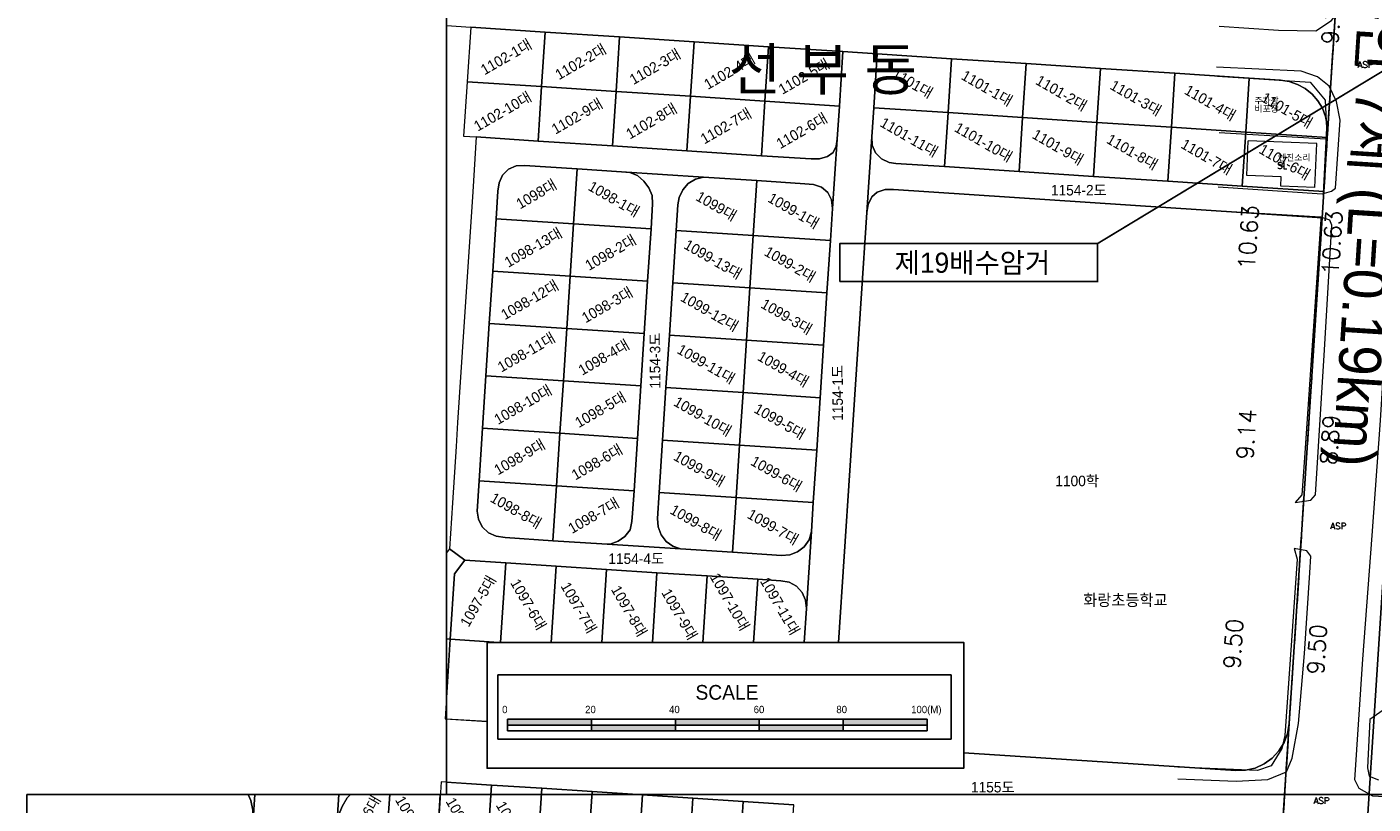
# Model space of a CAD drawing. Header units: metres. Extents: x 183400 to 184400, y 422200 to 427800.
# Tile 185 of 221: x 183500 to 183821, y 426998 to 427183. Entities that reach past the tile are written whole.
import ezdxf
from ezdxf.enums import TextEntityAlignment as Align

# ---------------------------------------------------------------- set-up
doc = ezdxf.new("R2010")
doc.units = ezdxf.units.M
doc.linetypes.add('DASHED2', pattern=[9.525, 6.35, -3.175])
for name, color, linetype in [('SS', 7, 'Continuous'), ('구조물명칭_작업', 5, 'Continuous'), ('도면리-t', 252, 'Continuous'), ('동별경계', 3, 'DASHED2'), ('보축구간', 10, 'DASHED2'), ('스케일', 7, 'Continuous'), ('일람표', 7, 'Continuous'), ('횡단타점', 11, 'Continuous')]:
    doc.layers.add(name, color=color, linetype=linetype)
for name, color, linetype, lineweight in [('지번', 252, 'Continuous', 5), ('지적', 252, 'Continuous', 5), ('현황도', 7, 'Continuous', 5)]:
    doc.layers.add(name, color=color, linetype=linetype, lineweight=lineweight)
doc.layers.get('SS').off()
doc.styles.add('CGS', font='Dotum.ttf')
doc.styles.add('GHS', font='ROMANS', dxfattribs={"bigfont": 'GHS'})
doc.styles.add('gwang', font='romans.shx', dxfattribs={"bigfont": ' WHGTXT.SHX'})
doc.styles.get("Standard").update_dxf_attribs({"font": 'romans.shx', "bigfont": 'ghs.shx'})
doc.styles.add('UPM', font='Gulim.ttf')
doc.styles.add('돋움', font='Dotum.ttf')
doc.styles.add('평면도1(프)$0$굴림', font='Gulim.ttf')

# ---------------------------------------------------------------- blocks, each defined once
blk = doc.blocks.new('SS')
at = {"layer": '스케일', "color": 7, "linetype": 'Continuous', "ltscale": 2}
blk.add_line((-108.74, 11.69), (-108.74, 8.89), dxfattribs=at)
at = {"layer": '스케일'}
for p, q in [((-108.74, 10.29), (-8.74, 10.29)), ((-68.74, 11.69), (-68.74, 8.89)), ((-48.74, 11.69), (-48.74, 8.89)), ((-28.74, 11.69), (-28.74, 8.89)), ((-8.74, 8.89), (-8.74, 11.69))]:
    blk.add_line(p, q, dxfattribs=at)
at = {"layer": '스케일', "color": 250}
blk.add_line((-88.74, 11.69), (-88.74, 8.89), dxfattribs=at)
at = {"layer": '스케일', "linetype": 'Continuous', "ltscale": 2}
for p, q in [((-108.74, 8.89), (-33.74, 8.89)), ((-83.74, 8.89), (-8.74, 8.89))]:
    blk.add_line(p, q, dxfattribs=at)
at = {"layer": '스케일'}
blk.add_lwpolyline([(-113.62, 29.98), (0, 29.98), (0, 0), (-113.62, 0)], close=True, dxfattribs=at)
at = {"layer": '스케일', "linetype": 'Continuous', "ltscale": 2}
blk.add_lwpolyline([(-111.05, 22.24), (-3, 22.24), (-3, 6.93), (-111.05, 6.93)], close=True, dxfattribs=at)
at = {"layer": '스케일', "flags": 128}
for points in [[(-108.74, 11.69), (-33.74, 11.69), (-8.74, 11.69)], [(-33.74, 8.89), (-8.74, 8.89)]]:
    blk.add_lwpolyline(points, dxfattribs=at)
at = {"layer": '스케일'}
for points in [[(-108.74, 10.29), (-108.74, 11.69), (-88.74, 10.29), (-88.74, 11.69)], [(-88.74, 8.89), (-88.74, 10.29), (-68.74, 8.89), (-68.74, 10.29)], [(-68.74, 10.29), (-68.74, 11.69), (-48.74, 10.29), (-48.74, 11.69)], [(-48.74, 8.89), (-48.74, 10.29), (-28.74, 8.89), (-28.74, 10.29)], [(-28.74, 10.29), (-28.74, 11.69), (-8.74, 10.29), (-8.74, 11.69)]]:
    blk.add_solid(points, dxfattribs=at)
at = {"layer": '스케일', "linetype": 'Continuous', "ltscale": 2, "style": 'CGS'}
for s, height, p in [('SCALE', 3.5, (-63.94, 16.33)), ('0', 1.75, (-110.02, 13.12)), ('20', 1.75, (-90.25, 13.12)), ('40', 1.75, (-70.24, 13.12)), ('60', 1.75, (-50.07, 13.12)), ('80', 1.75, (-30.36, 13.12)), ('100(M)', 1.75, (-12.54, 13.12))]:
    blk.add_text(s, height=height, dxfattribs=at).set_placement(p)

msp = doc.modelspace()

# ---------------------------------------------------------------- linework, layer by layer
at = {"layer": '구조물명칭_작업', "ltscale": 20, "const_width": 0.4}
msp.add_lwpolyline([(183755.2, 427131.28), (183832.26, 427177.85)], dxfattribs=at)
at = {"layer": '구조물명칭_작업', "linetype": 'Continuous'}
msp.add_lwpolyline([(183693.73, 427122.28, 0.4, 0.4, 0), (183755.2, 427122.28, 0.4, 0.4, 0), (183755.2, 427131.28, 0, 0, 0)], format="xyseb", dxfattribs=at)
msp.add_lwpolyline([(183755.2, 427131.28), (183693.73, 427131.28), (183693.73, 427122.28)], dxfattribs=at)
at = {"layer": '동별경계', "linetype": 'DASHED2'}
for points in [[(183798.36, 426977.99), (183800.89, 427016.91), (183808.72, 427137.44), (183809.13, 427143.67), (183809.96, 427156.54), (183810.02, 427157.44), (183812.55, 427196.36), (183812.63, 427197.64), (183813.44, 427210.11), (183814.25, 427222.58), (183815.12, 427235.96), (183815.99, 427249.34), (183816.86, 427262.76), (183817.38, 427270.74), (183818.25, 427284.15), (183819.12, 427297.53), (183819.99, 427310.91), (183821.24, 427330.01)], [(183821.24, 427330.01), (183819.99, 427310.91), (183819.12, 427297.53), (183818.25, 427284.15), (183817.38, 427270.74), (183816.86, 427262.76), (183815.99, 427249.34), (183815.12, 427235.96), (183814.25, 427222.58), (183813.44, 427210.11), (183812.63, 427197.64), (183812.55, 427196.36), (183810.02, 427157.44), (183809.96, 427156.54), (183809.13, 427143.67), (183808.72, 427137.44), (183800.89, 427016.91), (183798.36, 426977.99)]]:
    msp.add_lwpolyline(points, dxfattribs=at)
at = {"layer": '일람표'}
for points in [[(183600, 427000), (184200, 427000), (184200, 427400), (183600, 427400)], [(183500, 426600), (184100, 426600), (184100, 427000), (183500, 427000)]]:
    msp.add_lwpolyline(points, close=True, dxfattribs=at)
at = {"layer": '지적', "linetype": 'Continuous'}
for points in [[(183784.08, 426445.98), (183841.5, 427333.41), (183842.07, 427336.29), (183842.68, 427338.89), (183843.64, 427341.91), (183844.5, 427344.25), (183845.93, 427347.19), (183856.03, 427362), (183934.99, 427445.17), (183931.19, 427445.49), (183920.44, 427446.4), (183909.46, 427447.32)], [(183934.99, 427445.17), (183856.03, 427362), (183845.93, 427347.19), (183844.5, 427344.25), (183843.64, 427341.91), (183842.68, 427338.89), (183842.07, 427336.29), (183841.5, 427333.41), (183784.08, 426445.98)], [(183821.24, 427330.01), (183819.99, 427310.91), (183819.12, 427297.53), (183818.25, 427284.15), (183817.38, 427270.74), (183816.86, 427262.76), (183815.99, 427249.34), (183815.12, 427235.96), (183814.25, 427222.58), (183813.44, 427210.11), (183812.63, 427197.64), (183812.55, 427196.36), (183810.02, 427157.44), (183809.96, 427156.54), (183809.13, 427143.67), (183808.72, 427137.44), (183800.89, 427016.91), (183798.36, 426977.99)], [(183600, 427183.21), (183605.78, 427182.83), (183623.53, 427181.67), (183641.27, 427180.51), (183659.02, 427179.35), (183676.76, 427178.19), (183694.51, 427177.03), (183702.69, 427176.49), (183720.42, 427175.33), (183738.16, 427174.17), (183755.89, 427173), (183773.63, 427171.84), (183791.36, 427170.68), (183798.82, 427170.19), (183800.89, 427169.88), (183802.87, 427169.2), (183804.7, 427168.2), (183806.34, 427166.89), (183807.72, 427165.32), (183808.8, 427163.53), (183809.56, 427161.58), (183809.97, 427159.53), (183810.02, 427157.44), (183812.55, 427196.36)], [(183605.78, 427182.83), (183604.93, 427169.85), (183622.68, 427168.69), (183623.53, 427181.67), (183605.78, 427182.83)], [(183623.53, 427181.67), (183622.68, 427168.69), (183640.42, 427167.53), (183641.27, 427180.51), (183623.53, 427181.67)], [(183641.27, 427180.51), (183640.42, 427167.53), (183658.17, 427166.36), (183659.02, 427179.35), (183641.27, 427180.51)], [(183659.02, 427179.35), (183658.17, 427166.36), (183675.92, 427165.2), (183676.76, 427178.19), (183659.02, 427179.35)], [(183676.76, 427178.19), (183675.92, 427165.2), (183693.66, 427164.04), (183694.51, 427177.03), (183676.76, 427178.19)], [(183694.51, 427177.03), (183693.66, 427164.04), (183693.15, 427156.16), (183692.03, 427139.63), (183691.53, 427132.01), (183690.71, 427119.53), (183689.9, 427107.05), (183689.08, 427094.56), (183688.27, 427082.08), (183687.45, 427069.6), (183687, 427062.66), (183685.8, 427044.36), (183685.27, 427036.26)], [(183693.42, 427036.26), (183700.2, 427138.65), (183701.4, 427156.7), (183701.85, 427163.63), (183702.69, 427176.49), (183694.51, 427177.03)], [(183702.69, 427176.49), (183701.85, 427163.63), (183719.58, 427162.47), (183720.42, 427175.33), (183702.69, 427176.49)], [(183720.42, 427175.33), (183719.58, 427162.47), (183737.32, 427161.3), (183738.16, 427174.17), (183720.42, 427175.33)], [(183738.16, 427174.17), (183737.32, 427161.3), (183755.06, 427160.14), (183755.89, 427173), (183738.16, 427174.17)], [(183755.89, 427173), (183755.06, 427160.14), (183772.79, 427158.98), (183773.63, 427171.84), (183755.89, 427173)], [(183604.93, 427169.85), (183604.09, 427156.88), (183607.11, 427156.68), (183621.84, 427155.71), (183622.68, 427168.69), (183604.93, 427169.85)], [(183773.63, 427171.84), (183772.79, 427158.98), (183790.52, 427157.81), (183791.36, 427170.68), (183773.63, 427171.84)], [(183791.36, 427170.68), (183790.52, 427157.81), (183809.96, 427156.54), (183810.02, 427157.44), (183809.97, 427159.53), (183809.56, 427161.58), (183808.8, 427163.53), (183807.72, 427165.32), (183806.34, 427166.89), (183804.7, 427168.2), (183802.87, 427169.2), (183800.89, 427169.88), (183798.82, 427170.19), (183791.36, 427170.68)], [(183622.68, 427168.69), (183621.84, 427155.71), (183639.58, 427154.55), (183640.42, 427167.53), (183622.68, 427168.69)], [(183640.42, 427167.53), (183639.58, 427154.55), (183657.33, 427153.38), (183658.17, 427166.36), (183640.42, 427167.53)], [(183658.17, 427166.36), (183657.33, 427153.38), (183675.08, 427152.22), (183675.92, 427165.2), (183658.17, 427166.36)], [(183675.92, 427165.2), (183675.08, 427152.22), (183686.91, 427151.44), (183688.93, 427151.43), (183690.83, 427152.03), (183692.2, 427152.95), (183692.88, 427154.45), (183693.15, 427156.16), (183693.66, 427164.04), (183675.92, 427165.2)], [(183701.85, 427163.63), (183701.4, 427156.7), (183701.5, 427154.7), (183702.25, 427152.86), (183703.69, 427151.47), (183705.49, 427150.61), (183707.14, 427150.37), (183718.75, 427149.61), (183719.58, 427162.47), (183701.85, 427163.63)], [(183719.58, 427162.47), (183718.75, 427149.61), (183736.48, 427148.44), (183737.32, 427161.3), (183719.58, 427162.47)], [(183737.32, 427161.3), (183736.48, 427148.44), (183754.22, 427147.28), (183755.06, 427160.14), (183737.32, 427161.3)], [(183755.06, 427160.14), (183754.22, 427147.28), (183771.95, 427146.11), (183772.79, 427158.98), (183755.06, 427160.14)], [(183607.11, 427156.68), (183606.25, 427143.58), (183605.4, 427130.47), (183604.54, 427117.37), (183604.16, 427111.48), (183602.67, 427088.64), (183602.3, 427082.91), (183601.42, 427069.5), (183600.71, 427058.57), (183604.36, 427055.84), (183614.15, 427055.21), (183626.16, 427054.43), (183638.17, 427053.65), (183650.17, 427052.87), (183662.18, 427052.09), (183674.19, 427051.32), (183679.71, 427050.96), (183681.68, 427050.6), (183683.44, 427049.64), (183684.79, 427048.18), (183685.57, 427046.34), (183685.8, 427044.36), (183687, 427062.66), (183686.43, 427060.69), (183685.27, 427059.06), (183683.69, 427057.83), (183681.85, 427057.11), (183679.86, 427056.97), (183668.22, 427057.72), (183655.82, 427058.52), (183637, 427059.74), (183625.39, 427060.49), (183613.98, 427061.23), (183611.89, 427061.57), (183610.05, 427062.39), (183608.54, 427063.79), (183607.66, 427065.59), (183607.31, 427067.56), (183607.78, 427074.79), (183608.6, 427087.27), (183609.41, 427099.75), (183610.22, 427112.23), (183611.04, 427124.71), (183611.85, 427137.19), (183612.28, 427143.77), (183612.58, 427145.73), (183613.37, 427147.56), (183614.77, 427148.98), (183616.58, 427149.79), (183618.57, 427149.91), (183631.16, 427149.09), (183641.7, 427148.4), (183661.26, 427147.11), (183673.99, 427146.28), (183685.44, 427145.53), (183687.46, 427145.36), (183689.36, 427144.72), (183690.91, 427143.44), (183691.8, 427141.68), (183692.03, 427139.63), (183693.15, 427156.16), (183692.88, 427154.45), (183692.2, 427152.95), (183690.83, 427152.03), (183688.93, 427151.43), (183686.91, 427151.44), (183675.08, 427152.22), (183657.33, 427153.38), (183639.58, 427154.55), (183621.84, 427155.71), (183607.11, 427156.68)], [(183701.4, 427156.7), (183700.2, 427138.65), (183700.52, 427140.62), (183701.4, 427142.41), (183702.64, 427143.56), (183704.56, 427144.14), (183706.56, 427144.14), (183808.72, 427137.44), (183809.13, 427143.67), (183789.69, 427144.95), (183771.95, 427146.11), (183754.22, 427147.28), (183736.48, 427148.44), (183718.75, 427149.61), (183707.14, 427150.37), (183705.49, 427150.61), (183703.69, 427151.47), (183702.25, 427152.86), (183701.5, 427154.7), (183701.4, 427156.7)], [(183772.79, 427158.98), (183771.95, 427146.11), (183789.69, 427144.95), (183790.52, 427157.81), (183772.79, 427158.98)], [(183790.52, 427157.81), (183789.69, 427144.95), (183809.13, 427143.67), (183809.96, 427156.54), (183790.52, 427157.81)], [(183618.57, 427149.91), (183616.58, 427149.79), (183614.77, 427148.98), (183613.37, 427147.56), (183612.58, 427145.73), (183612.28, 427143.77), (183611.85, 427137.19), (183630.31, 427135.99), (183631.16, 427149.09), (183618.57, 427149.91)], [(183631.16, 427149.09), (183630.31, 427135.99), (183648.76, 427134.79), (183649.15, 427140.74), (183649, 427142.72), (183648.23, 427144.58), (183647.05, 427146.18), (183645.54, 427147.5), (183643.68, 427148.23), (183641.7, 427148.4), (183631.16, 427149.09)], [(183641.7, 427148.4), (183643.68, 427148.23), (183645.54, 427147.5), (183647.05, 427146.18), (183648.23, 427144.58), (183649, 427142.72), (183649.15, 427140.74), (183648.76, 427134.79), (183647.95, 427122.31), (183647.14, 427109.83), (183646.33, 427097.35), (183645.52, 427084.87), (183644.71, 427072.39), (183644.36, 427067.03), (183644.22, 427065.04), (183643.77, 427063.07), (183642.56, 427061.48), (183640.91, 427060.39), (183639.04, 427059.68), (183637, 427059.74), (183655.82, 427058.52), (183653.98, 427059.19), (183652.34, 427060.32), (183651.15, 427061.9), (183650.46, 427063.79), (183650.29, 427065.76), (183650.7, 427071.99), (183651.51, 427084.47), (183652.32, 427096.96), (183653.13, 427109.44), (183653.94, 427121.92), (183654.75, 427134.4), (183655.15, 427140.54), (183655.49, 427142.25), (183656.35, 427144.06), (183657.62, 427145.6), (183659.33, 427146.63), (183661.26, 427147.11), (183641.7, 427148.4)], [(183661.26, 427147.11), (183659.33, 427146.63), (183657.62, 427145.6), (183656.35, 427144.06), (183655.49, 427142.25), (183655.15, 427140.54), (183654.75, 427134.4), (183673.14, 427133.2), (183673.99, 427146.28), (183661.26, 427147.11)], [(183673.99, 427146.28), (183673.14, 427133.2), (183691.53, 427132.01), (183692.03, 427139.63), (183691.8, 427141.68), (183690.91, 427143.44), (183689.36, 427144.72), (183687.46, 427145.36), (183685.44, 427145.53), (183673.99, 427146.28)], [(183706.56, 427144.14), (183704.56, 427144.14), (183702.64, 427143.56), (183701.4, 427142.41), (183700.52, 427140.62), (183700.2, 427138.65), (183693.42, 427036.26)], [(183723.3, 427009.95), (183788.13, 427005.71), (183790.49, 427005.79), (183792.78, 427006.33), (183794.92, 427007.3), (183796.84, 427008.67), (183798.44, 427010.39), (183799.68, 427012.39), (183800.51, 427014.59), (183800.89, 427016.91), (183808.72, 427137.44), (183706.56, 427144.14)], [(183611.85, 427137.19), (183611.04, 427124.71), (183629.49, 427123.51), (183630.31, 427135.99), (183611.85, 427137.19)], [(183630.31, 427135.99), (183629.49, 427123.51), (183647.95, 427122.31), (183648.76, 427134.79), (183630.31, 427135.99)], [(183654.75, 427134.4), (183653.94, 427121.92), (183672.32, 427120.72), (183673.14, 427133.2), (183654.75, 427134.4)], [(183673.14, 427133.2), (183672.32, 427120.72), (183690.71, 427119.53), (183691.53, 427132.01), (183673.14, 427133.2)], [(183611.04, 427124.71), (183610.22, 427112.23), (183628.68, 427111.03), (183629.49, 427123.51), (183611.04, 427124.71)], [(183629.49, 427123.51), (183628.68, 427111.03), (183647.14, 427109.83), (183647.95, 427122.31), (183629.49, 427123.51)], [(183653.94, 427121.92), (183653.13, 427109.44), (183671.51, 427108.24), (183672.32, 427120.72), (183653.94, 427121.92)], [(183672.32, 427120.72), (183671.51, 427108.24), (183689.9, 427107.05), (183690.71, 427119.53), (183672.32, 427120.72)], [(183610.22, 427112.23), (183609.41, 427099.75), (183627.87, 427098.55), (183628.68, 427111.03), (183610.22, 427112.23)], [(183628.68, 427111.03), (183627.87, 427098.55), (183646.33, 427097.35), (183647.14, 427109.83), (183628.68, 427111.03)], [(183653.13, 427109.44), (183652.32, 427096.96), (183670.7, 427095.76), (183671.51, 427108.24), (183653.13, 427109.44)], [(183671.51, 427108.24), (183670.7, 427095.76), (183689.08, 427094.56), (183689.9, 427107.05), (183671.51, 427108.24)], [(183609.41, 427099.75), (183608.6, 427087.27), (183627.06, 427086.07), (183627.87, 427098.55), (183609.41, 427099.75)], [(183627.87, 427098.55), (183627.06, 427086.07), (183645.52, 427084.87), (183646.33, 427097.35), (183627.87, 427098.55)], [(183652.32, 427096.96), (183651.51, 427084.47), (183669.88, 427083.28), (183670.7, 427095.76), (183652.32, 427096.96)], [(183670.7, 427095.76), (183669.88, 427083.28), (183688.27, 427082.08), (183689.08, 427094.56), (183670.7, 427095.76)], [(183608.6, 427087.27), (183607.78, 427074.79), (183626.24, 427073.59), (183627.06, 427086.07), (183608.6, 427087.27)], [(183627.06, 427086.07), (183626.24, 427073.59), (183644.71, 427072.39), (183645.52, 427084.87), (183627.06, 427086.07)], [(183651.51, 427084.47), (183650.7, 427071.99), (183669.07, 427070.8), (183669.88, 427083.28), (183651.51, 427084.47)], [(183669.88, 427083.28), (183669.07, 427070.8), (183687.45, 427069.6), (183688.27, 427082.08), (183669.88, 427083.28)], [(183607.78, 427074.79), (183607.31, 427067.56), (183607.66, 427065.59), (183608.54, 427063.79), (183610.05, 427062.39), (183611.89, 427061.57), (183613.98, 427061.23), (183625.39, 427060.49), (183626.24, 427073.59), (183607.78, 427074.79)], [(183626.24, 427073.59), (183625.39, 427060.49), (183637, 427059.74), (183639.04, 427059.68), (183640.91, 427060.39), (183642.56, 427061.48), (183643.77, 427063.07), (183644.22, 427065.04), (183644.36, 427067.03), (183644.71, 427072.39), (183626.24, 427073.59)], [(183650.7, 427071.99), (183650.29, 427065.76), (183650.46, 427063.79), (183651.15, 427061.9), (183652.34, 427060.32), (183653.98, 427059.19), (183655.82, 427058.52), (183668.22, 427057.72), (183669.07, 427070.8), (183650.7, 427071.99)], [(183669.07, 427070.8), (183668.22, 427057.72), (183679.86, 427056.97), (183681.85, 427057.11), (183683.69, 427057.83), (183685.27, 427059.06), (183686.43, 427060.69), (183687, 427062.66), (183687.45, 427069.6), (183669.07, 427070.8)], [(183600, 427037.07), (183600.91, 427037.01), (183601.93, 427052.59), (183604.36, 427055.84), (183600.71, 427058.57)], [(183600.71, 427058.57), (183600, 427057.62)], [(183604.36, 427055.84), (183601.93, 427052.59), (183600.91, 427037.01), (183612.49, 427036.26)], [(183612.91, 427036.26), (183614.15, 427055.21), (183604.36, 427055.84)], [(183614.15, 427055.21), (183612.91, 427036.26)], [(183624.97, 427036.26), (183626.16, 427054.43), (183614.15, 427055.21)], [(183626.16, 427054.43), (183624.97, 427036.26)], [(183637.03, 427036.26), (183638.17, 427053.65), (183626.16, 427054.43)], [(183638.17, 427053.65), (183637.03, 427036.26)], [(183649.09, 427036.26), (183650.17, 427052.87), (183638.17, 427053.65)], [(183650.17, 427052.87), (183649.09, 427036.26)], [(183661.15, 427036.26), (183662.18, 427052.09), (183650.17, 427052.87)], [(183662.18, 427052.09), (183661.15, 427036.26)], [(183673.21, 427036.26), (183674.19, 427051.32), (183662.18, 427052.09)], [(183674.19, 427051.32), (183673.21, 427036.26)], [(183685.27, 427036.26), (183685.8, 427044.36), (183685.57, 427046.34), (183684.79, 427048.18), (183683.44, 427049.64), (183681.68, 427050.6), (183679.71, 427050.96), (183674.19, 427051.32)], [(183600.91, 427037.01), (183599.67, 427018.03), (183609.68, 427017.38)], [(183600, 427023.08), (183600.91, 427037.01), (183600, 427037.07)], [(183612.49, 427036.26), (183600.91, 427037.01)], [(183609.68, 427017.38), (183600, 427018.01)], [(183798.36, 426977.99), (183800.89, 427016.91), (183800.51, 427014.59), (183799.68, 427012.39), (183798.44, 427010.39), (183796.84, 427008.67), (183794.92, 427007.3), (183792.78, 427006.33), (183790.49, 427005.79), (183788.13, 427005.71), (183723.3, 427009.95)], [(183598.73, 427003.07), (183597.56, 426983.98), (183609.48, 426983.2), (183610.74, 427002.28), (183598.73, 427003.07)], [(183600, 427002.99), (183610.74, 427002.28), (183622.74, 427001.5), (183634.75, 427000.71), (183646.75, 426999.93), (183658.76, 426999.14), (183670.76, 426998.36), (183682.79, 426997.57)], [(183500, 426870.66), (183545.62, 426867.73), (183553.95, 426993.96), (183553.88, 426996.31), (183553.34, 426998.6), (183552.71, 427000)], [(183552.71, 427000), (183553.34, 426998.6), (183553.88, 426996.31), (183553.95, 426993.96), (183554.34, 427000)], [(183554.34, 427000), (183553.95, 426993.96)], [(183577.11, 427000), (183576.35, 426999.19), (183575.11, 426997.19), (183574.28, 426994.99), (183573.9, 426992.67), (183573.43, 426985.55), (183585.41, 426984.77), (183586.54, 427000)], [(183573.9, 426992.67), (183574.38, 427000)], [(183574.38, 427000), (183573.9, 426992.67), (183574.28, 426994.99), (183575.11, 426997.19), (183576.35, 426999.19), (183577.11, 427000)], [(183586.54, 427000), (183585.41, 426984.77), (183597.56, 426983.98), (183598.54, 427000)], [(183610.74, 427002.28), (183609.48, 426983.2), (183621.49, 426982.42), (183622.74, 427001.5), (183610.74, 427002.28)], [(183622.74, 427001.5), (183621.49, 426982.42), (183633.5, 426981.64), (183634.75, 427000.71), (183622.74, 427001.5)], [(183634.75, 427000.71), (183633.5, 426981.64), (183645.5, 426980.86), (183646.75, 426999.93), (183634.75, 427000.71)], [(183646.75, 426999.93), (183645.5, 426980.86), (183657.5, 426980.08), (183658.76, 426999.14), (183646.75, 426999.93)], [(183658.76, 426999.14), (183657.5, 426980.08), (183669.51, 426979.29), (183670.76, 426998.36), (183658.76, 426999.14)], [(183670.76, 426998.36), (183669.51, 426979.29), (183681.54, 426978.51), (183682.79, 426997.57), (183670.76, 426998.36)]]:
    msp.add_lwpolyline(points, dxfattribs=at)
at = {"layer": '현황도'}
for p, q in [((183809.65, 427156.13), (183784.19, 427157.63)), ((183790.78, 427147.47), (183791.11, 427155.78)), ((183807.45, 427155.13), (183791.11, 427155.78)), ((183807.03, 427144.66), (183807.45, 427155.13)), ((183798.95, 427147.15), (183790.78, 427147.47)), ((183798.86, 427144.98), (183798.95, 427147.15)), ((183807.03, 427144.66), (183798.86, 427144.98)), ((183808.44, 427137.54), (183808.39, 427137.03)), ((183810.57, 427136.87), (183808.44, 427137.54)), ((183808.39, 427137.03), (183806.37, 427107)), ((183809.32, 427106), (183811.04, 427135.63)), ((183811.04, 427135.63), (183810.57, 427136.87)), ((183806.37, 427107), (183804.5, 427080.25)), ((183807.19, 427071.4), (183809.32, 427106)), ((183804.5, 427080.25), (183803.93, 427071.44)), ((183803.93, 427071.44), (183802.29, 427069.62)), ((183802.29, 427069.62), (183806.07, 427070.18)), ((183806.07, 427070.18), (183807.19, 427071.4))]:
    msp.add_line(p, q, dxfattribs=at)
for points in [[(183847.85, 426998.05), (183820.78, 426999.59), (183817.56, 427001.43), (183816.51, 427003.53), (183818.4, 427032.29), (183820.68, 427061.76), (183822.66, 427089.16), (183824.25, 427114.95), (183825.93, 427145.21), (183827.52, 427173.39), (183828.81, 427194.13), (183830.69, 427225.86), (183832.48, 427249.09), (183834.56, 427279.74), (183835.82, 427304.67), (183837.01, 427324.49), (183838.35, 427334.32), (183840.57, 427343.22), (183844.31, 427349.98), (183846.18, 427350.69), (183882.07, 427348.56)], [(183784.18, 427183.08), (183798.32, 427182.14), (183807.26, 427181.99), (183810.99, 427184.4), (183814.13, 427188.62), (183814.78, 427192.32), (183816.74, 427219.94), (183818.35, 427242.25), (183819.45, 427260.96), (183818.84, 427262.67), (183796.02, 427264.74)], [(183783.93, 427144.8), (183808.72, 427143.14), (183810.98, 427143.73), (183811.93, 427144.45), (183813.01, 427160.68), (183812.18, 427165.09), (183810.39, 427168.78), (183807.65, 427171.04), (183803.72, 427172.35), (183783.58, 427173.3)], [(183783.82, 427171.16), (183805.86, 427169.73), (183809.44, 427165.44), (183809.79, 427158.78), (183808.96, 427143.2)], [(183808.44, 427137.54), (183784.41, 427138.97)], [(183774.37, 427003.78), (183788.23, 427003.2), (183795.75, 427003.59), (183800.24, 427005.44), (183801.6, 427008.66), (183803.1, 427016.9), (183804.51, 427033.65), (183805.78, 427052.84), (183806, 427056.77), (183805.12, 427058.09), (183802.06, 427058.64), (183802.82, 427056.12), (183801.4, 427036.75), (183799.86, 427014.08), (183799.1, 427011.01), (183796.58, 427006.85), (183793.3, 427005.76), (183774.35, 427006.53)], [(183828.17, 427045.44), (183826.79, 427041.85), (183825.34, 427033.52), (183824.8, 427026.26), (183824.73, 427022.36), (183824.04, 427020.68), (183820.14, 427017.93), (183819.53, 427006.35), (183819.91, 427004.37), (183822.17, 427003.5)]]:
    msp.add_lwpolyline(points, dxfattribs=at)

# ---------------------------------------------------------------- block references
at = {"layer": 'SS', "linetype": 'Continuous'}
msp.add_blockref('SS', (183723.3, 427006.28), dxfattribs=at)

# ---------------------------------------------------------------- texts
at = {"layer": '구조물명칭_작업', "linetype": 'Continuous', "style": '평면도1(프)$0$굴림'}
msp.add_text('제19배수암거', height=4.8, dxfattribs=at).set_placement((183725.38, 427124.32), align=Align.CENTER)
at = {"layer": '도면리-t', "style": '돋움'}
msp.add_text('선 부 동', height=10, dxfattribs=at).set_placement((183689.7, 427172.93), align=Align.MIDDLE)
at = {"layer": '보축구간', "style": '돋움'}
msp.add_text('화정 우안 7제 (L=0.19km)', height=10, rotation=266.348, dxfattribs=at).set_placement((183820.85, 427151.68), align=Align.MIDDLE_CENTER)
at = {"layer": '지번', "style": 'UPM'}
for s, rotation, p in [('1102-1대', 30, (183614.23, 427175.76)), ('1102-2대', 30, (183631.98, 427174.6)), ('1102-3대', 30, (183649.72, 427173.44)), ('1102-4대', 30, (183667.46, 427172.28)), ('1102-5대', 30, (183685.22, 427171.11)), ('1101대', 330, (183711.14, 427169.48)), ('1101-1대', 330, (183728.87, 427168.32)), ('1101-2대', 330, (183746.6, 427167.15)), ('1101-3대', 330, (183764.35, 427165.99)), ('1102-10대', 30, (183613.38, 427162.78)), ('1102-9대', 30, (183631.13, 427161.62)), ('1101-4대', 330, (183782.07, 427164.83)), ('1101-5대', 330, (183800.39, 427163.07)), ('1102-8대', 30, (183648.87, 427160.46)), ('1102-7대', 30, (183666.63, 427159.29)), ('1102-6대', 30, (183684.71, 427158.16)), ('1101-11대', 330, (183710.31, 427156.64)), ('1101-10대', 330, (183728.04, 427155.45)), ('1101-9대', 330, (183745.77, 427154.29)), ('1101-8대', 330, (183763.5, 427153.13)), ('1101-7대', 330, (183781.23, 427151.96)), ('1101-6대', 330, (183799.83, 427150.74)), ('1098대', 30, (183621.43, 427143.08)), ('1098-1대', 330, (183639.95, 427141.92)), ('1099대', 330, (183664.35, 427140.22)), ('1099-1대', 330, (183682.76, 427139.13)), ('1098-13대', 30, (183620.68, 427130.35)), ('1098-2대', 30, (183639.12, 427129.15)), ('1099-13대', 330, (183663.54, 427127.56)), ('1099-2대', 330, (183681.92, 427126.36)), ('1098-12대', 30, (183619.85, 427117.87)), ('1098-3대', 30, (183638.32, 427116.67)), ('1099-12대', 330, (183662.73, 427115.08)), ('1099-3대', 330, (183681.11, 427113.89)), ('1098-11대', 30, (183619.04, 427105.39)), ('1098-4대', 30, (183637.51, 427104.19)), ('1154-3도', 90, (183649.73, 427103.39)), ('1099-11대', 330, (183661.92, 427102.6)), ('1099-4대', 330, (183680.3, 427101.4)), ('1154-1도', 90, (183693.25, 427095.7)), ('1098-10대', 30, (183618.23, 427092.91)), ('1098-5대', 30, (183636.7, 427091.71)), ('1099-10대', 330, (183661.11, 427090.12)), ('1099-5대', 330, (183679.48, 427088.92)), ('1098-9대', 30, (183617.42, 427080.43)), ('1098-6대', 30, (183635.88, 427079.23)), ('1099-9대', 330, (183660.29, 427077.64)), ('1099-6대', 330, (183678.67, 427076.44)), ('1098-8대', 330, (183616.6, 427067.69)), ('1098-7대', 30, (183635.08, 427066.48)), ('1099-8대', 330, (183659.46, 427064.85)), ('1099-7대', 330, (183677.86, 427063.79)), ('1097-5대', 60, (183607.53, 427046.11)), ('1097-6대', 300, (183619.54, 427045.33)), ('1097-7대', 300, (183631.54, 427044.55)), ('1097-10대', 300, (183667.57, 427045.95)), ('1097-11대', 300, (183679.52, 427044.93)), ('1097-8대', 300, (183643.55, 427043.75)), ('1097-9대', 300, (183655.56, 427042.98)), ('1096대', 60, (183580.77, 426994.97)), ('1096-1대', 300, (183592.09, 426993.61)), ('1096-2대', 300, (183604.14, 426993.24)), ('1096-3대', 300, (183616.11, 426992.34))]:
    msp.add_text(s, height=2.5, rotation=rotation, dxfattribs=at).set_placement(p, align=Align.MIDDLE_CENTER)
for s, p in [('1154-2도', (183750.74, 427143.99)), ('1100학', (183750.34, 427074.72)), ('1154-4도', (183645.23, 427056.2)), ('1155도', (183730.23, 427001.77))]:
    msp.add_text(s, height=2.5, dxfattribs=at).set_placement(p, align=Align.MIDDLE_CENTER)
at = {"layer": '현황도'}
for s, p in [('ASP', (183817.18, 427173.14)), ('SL', (183798.03, 427149.11)), ('엔진소리', (183798.23, 427150.86)), ('ASP', (183810.69, 427063.22)), ('ASP', (183806.7, 426997.8))]:
    msp.add_text(s, height=1.5, dxfattribs=at).set_placement(p)
at = {"layer": '현황도', "style": 'GHS'}
for s, height, p in [('주차장', 1.5, (183792.6, 427164.45)), ('비포장', 1.5, (183792.6, 427162.49)), ('화랑초등학교', 3.17, (183751.78, 427044.65))]:
    msp.add_text(s, height=height, dxfattribs=at).set_placement(p)
at = {"layer": '횡단타점', "color": 171, "style": 'gwang'}
for s, rotation, p in [('9.14', 86.2173, (183812.95, 427184.59)), ('10.63', 86.2173, (183793.15, 427132.63)), ('10.63', 86.2173, (183813.11, 427131.31)), ('9.14', 86.2173, (183792.67, 427085.71)), ('8.89', 86.2173, (183812.63, 427084.39)), ('9.50', 86.2294, (183789.55, 427035.8)), ('9.50', 86.2294, (183809.5, 427034.48))]:
    msp.add_text(s, height=4, rotation=rotation, dxfattribs=at).set_placement(p, align=Align.CENTER)

doc.saveas('drawing.dxf')
